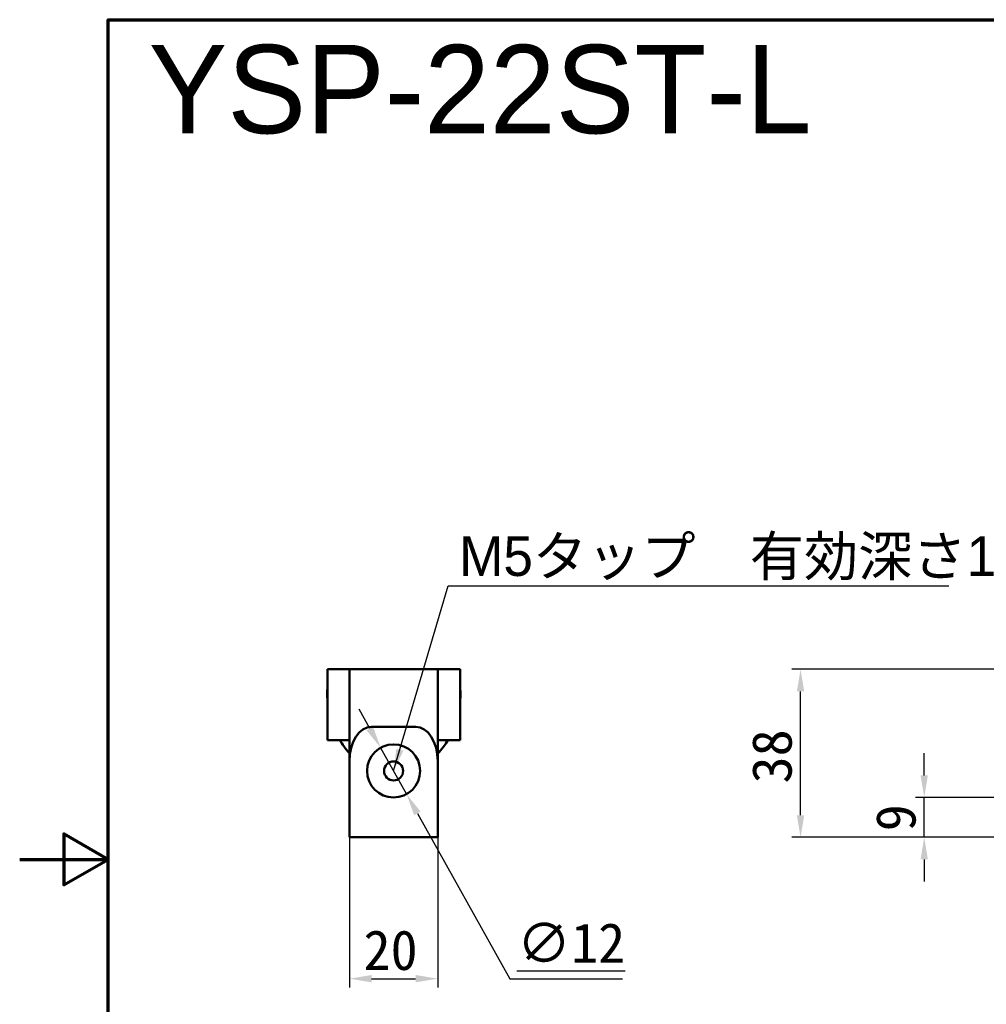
# Model space of a CAD drawing. Header units: millimetres. Extents: x 0 to 594, y 0 to 420.
# Tile 2 of 23: x 0 to 219, y 177 to 400. Entities that reach past the tile are written whole.
import ezdxf

# ---------------------------------------------------------------- set-up
doc = ezdxf.new("R2010")
doc.units = ezdxf.units.MM
doc.header["$LTSCALE"] = 2
for name, color, linetype, lineweight in [('Border (ISO)', 7, 'Continuous', 70), ('Dimension (ISO)', 7, 'Continuous', 25), ('Symbol (ISO)', 7, 'Continuous', 25), ('Visible (ISO)', 7, 'Continuous', 50)]:
    doc.layers.add(name, color=color, linetype=linetype, lineweight=lineweight)
doc.styles.add('Note Text (JIS)', font='txt')
doc.dimstyles.new('Default (JIS)', dxfattribs={"dimscale": 2, "dimtxt": 4.5, "dimasz": 2.5, "dimexe": 1, "dimexo": 0, "dimgap": 0.8, "dimtad": 1, "dimrnd": 1e-08, "dimdsep": 46, "dimtxsty": 'Note Text (JIS)', "dimcen": 0.09, "dimdle": 10, "dimclrd": 256, "dimclre": 256, "dimclrt": 256, "dimadec": 0, "dimazin": 2, "dimtfac": 0.777778, "dimtmove": 0, "dimatfit": 3, "dimfxl": 1, "dimtolj": 1, "dimtzin": 0, "dimlwd": -1, "dimlwe": -1, "dimarcsym": 0})
doc.dimstyles.new('Default (JIS)$7', dxfattribs={"dimscale": 2, "dimtxt": 4.5, "dimasz": 2.5, "dimexe": 1, "dimexo": 0, "dimgap": 0.8, "dimtad": 1, "dimrnd": 1e-08, "dimdsep": 46, "dimtxsty": 'Note Text (JIS)', "dimcen": 0.09, "dimdle": 10, "dimclrd": 256, "dimclre": 256, "dimclrt": 256, "dimadec": 0, "dimazin": 2, "dimtfac": 0.777778, "dimtmove": 0, "dimatfit": 3, "dimfxl": 1, "dimtolj": 1, "dimtzin": 0, "dimlwd": -1, "dimlwe": -1, "dimarcsym": 0})

# ---------------------------------------------------------------- blocks, each defined once
blk = doc.blocks.new('図面枠 既定の図面枠')
at = {"layer": 'Border (ISO)', "flags": 128}
for points in [[(10, 10), (10, 200), (287, 200), (287, 10), (10, 10)], [(0, 105), (10, 105), (5, 107.89), (5, 102.11), (10, 105)]]:
    blk.add_lwpolyline(points, dxfattribs=at)
blk = doc.blocks.new('*D10')
at = {"layer": 'Defpoints', "color": 0}
for p in [(74.66, 215), (94.66, 215), (94.66, 183)]:
    blk.add_point(p, dxfattribs=at)
at = {"layer": 'Dimension (ISO)'}
for p, q in [((74.66, 215), (74.66, 181)), ((94.66, 215), (94.66, 181)), ((79.66, 183), (89.66, 183))]:
    blk.add_line(p, q, dxfattribs=at)
for points in [[(79.66, 183.83), (79.66, 182.17), (74.66, 183)], [(89.66, 183.83), (89.66, 182.17), (94.66, 183)]]:
    blk.add_solid(points, dxfattribs=at)
at = {"layer": 'Dimension (ISO)', "insert": (77.86, 193.97), "char_height": 9, "attachment_point": 1, "style": 'Note Text (JIS)'}
blk.add_mtext('\\A1;20', dxfattribs=at)
blk = doc.blocks.new('*D11')
at = {"layer": 'Defpoints', "color": 0}
for p in [(81.73, 235.24), (87.6, 224.77)]:
    blk.add_point(p, dxfattribs=at)
at = {"layer": 'Dimension (ISO)'}
for p, q in [((79.29, 239.6), (76.84, 243.96)), ((81.73, 235.24), (87.6, 224.77)), ((90.04, 220.41), (111, 183)), ((111, 183), (136.47, 183))]:
    blk.add_line(p, q, dxfattribs=at)
for points in [[(80.01, 240), (78.56, 239.19), (81.73, 235.24)], [(90.77, 220.81), (89.31, 220), (87.6, 224.77)]]:
    blk.add_solid(points, dxfattribs=at)
at = {"layer": 'Dimension (ISO)', "insert": (112.6, 195.59), "char_height": 9, "attachment_point": 1, "style": 'Note Text (JIS)'}
blk.add_mtext('\\A1;\\L∅12\\l', dxfattribs=at)
blk = doc.blocks.new('*D18')
at = {"layer": 'Defpoints', "color": 0}
for p in [(176.81, 253), (267.72, 253), (256.81, 215)]:
    blk.add_point(p, dxfattribs=at)
at = {"layer": 'Dimension (ISO)'}
for p, q in [((267.72, 253), (174.81, 253)), ((176.81, 220), (176.81, 248)), ((256.81, 215), (174.81, 215))]:
    blk.add_line(p, q, dxfattribs=at)
for points in [[(175.97, 248), (177.64, 248), (176.81, 253)], [(175.97, 220), (177.64, 220), (176.81, 215)]]:
    blk.add_solid(points, dxfattribs=at)
at = {"layer": 'Dimension (ISO)', "insert": (165.8, 227.18), "char_height": 9, "attachment_point": 1, "rotation": 90, "style": 'Note Text (JIS)'}
blk.add_mtext('\\A1;38', dxfattribs=at)
blk = doc.blocks.new('*D19')
at = {"layer": 'Defpoints', "color": 0}
for p in [(204.81, 224), (224.81, 224), (256.81, 215)]:
    blk.add_point(p, dxfattribs=at)
at = {"layer": 'Dimension (ISO)'}
for p, q in [((204.81, 229), (204.81, 234)), ((224.81, 224), (202.81, 224)), ((204.81, 215), (204.81, 224)), ((256.81, 215), (202.81, 215)), ((204.81, 210), (204.81, 205))]:
    blk.add_line(p, q, dxfattribs=at)
for points in [[(203.98, 229), (205.64, 229), (204.81, 224)], [(203.98, 210), (205.64, 210), (204.81, 215)]]:
    blk.add_solid(points, dxfattribs=at)
at = {"layer": 'Dimension (ISO)', "insert": (193.86, 216.35), "char_height": 9, "attachment_point": 1, "rotation": 90, "style": 'Note Text (JIS)'}
blk.add_mtext('\\A1;9', dxfattribs=at)

msp = doc.modelspace()

# ---------------------------------------------------------------- linework, layer by layer
at = {"layer": 'Visible (ISO)'}
for p, q in [((69.713, 237.001), (69.713, 253.001)), ((69.713, 253.001), (74.663, 253.001)), ((74.663, 253.001), (79.663, 253.001)), ((74.663, 253.001), (74.663, 232.223)), ((79.663, 253.001), (89.663, 253.001)), ((89.663, 253.001), (94.663, 253.001)), ((94.663, 232.223), (94.663, 253.001)), ((94.663, 253.001), (99.713, 253.001)), ((99.713, 253.001), (99.713, 237.001)), ((79.663, 240.001), (89.663, 240.001)), ((74.663, 237.001), (69.713, 237.001)), ((99.713, 237.001), (94.663, 237.001)), ((74.663, 215.001), (74.663, 232.223)), ((94.663, 215.001), (94.663, 232.223)), ((74.663, 215.001), (94.663, 215.001))]:
    msp.add_line(p, q, dxfattribs=at)
for radius in [6, 2.15]:
    msp.add_circle((84.663, 230.001), radius, dxfattribs=at)
msp.add_arc((92.713, 242.001), 2, 347.1811, 12.8189, dxfattribs=at)
for centre, start_param, end_param in [((79.663, 232.223), 0, 1.5707963), ((89.663, 232.223), 4.712389, 6.2831853)]:
    msp.add_ellipse(centre, major_axis=(0, 7.779), ratio=0.6427876, start_param=start_param, end_param=end_param, dxfattribs=at)
for points in [[(69.623, 247.7), (69.623, 248.091), (69.658, 248.384), (69.713, 248.684)], [(99.803, 247.7), (99.803, 247.036), (99.773, 246.362), (99.713, 245.686)], [(96.972, 237.001), (96.32, 235.908), (95.544, 234.87), (94.663, 233.939)]]:
    msp.add_open_spline(points, degree=3, dxfattribs=at)
for points, knots in [([(69.713, 245.675), (69.709, 245.721), (69.705, 245.767), (69.648, 246.444), (69.623, 247.076), (69.623, 247.7)], [5.04756104, 5.04756104, 5.04756104, 5.04756104, 5.06160539, 5.06160539, 5.25544394, 5.25544394, 5.25544394, 5.25544394]), ([(99.713, 248.685), (99.726, 248.616), (99.736, 248.549), (99.777, 248.266), (99.803, 248.001), (99.803, 247.7)], [0.96228177, 0.96228177, 0.96228177, 0.96228177, 1.00399542, 1.00399542, 1.14291179, 1.14291179, 1.14291179, 1.14291179]), ([(74.663, 234.044), (74.208, 234.532), (73.783, 235.047), (73.057, 236.039), (72.744, 236.513), (72.454, 237.001)], [3.75921068, 3.75921068, 3.75921068, 3.75921068, 3.95837955, 3.95837955, 4.12819035, 4.12819035, 4.12819035, 4.12819035])]:
    msp.add_open_spline(points, degree=3, knots=knots, dxfattribs=at)

# ---------------------------------------------------------------- block references
at = {"xscale": 2, "yscale": 2, "zscale": 2}
msp.add_blockref('図面枠 既定の図面枠', (0, 0), dxfattribs=at)

# ---------------------------------------------------------------- texts
at = {"layer": 'Symbol (ISO)', "attachment_point": 1, "style": 'Note Text (JIS)'}
for s, insert, char_height, width in [('{\\fメイリオ|b0|i0;\\H20.0000;YSP-22ST-L}', (29.17, 394.298), 20, 193.35746), ('{\\fメイリオ|b0|i0;\\H9.0000;M5タップ\u3000\\fSystem|b0|i0;\\H9.0000;有効深さ\\fメイリオ|b0|i0;\\H9.0000;10}', (99.489, 283.125), 9, 132.65118)]:
    msp.add_mtext(s, dxfattribs=dict(at, insert=insert, char_height=char_height, width=width))

# ---------------------------------------------------------------- dimensions: what is measured, and where the dimension line sits
at = {"layer": 'Dimension (ISO)'}
for base, p1, p2, angle, override, picture, middle in [((176.808, 253.001), (256.808, 215.001), (267.716, 253.001), 90, {"dimgap": 0.8, "dimdec": 2, "dimtol": 0, "dimlim": 0, "dimtp": 0, "dimtm": 0, "dimtdec": 2, "dimtofl": 0, "dimatfit": 1}, '*D18', (176.808, 234.001)), ((204.809, 224.001), (256.808, 215.001), (224.809, 224.001), 90, {"dimgap": 0.8, "dimdec": 2, "dimtol": 0, "dimlim": 0, "dimtp": 0, "dimtm": 0, "dimtdec": 2, "dimtofl": 1, "dimatfit": 1}, '*D19', (204.809, 219.501)), ((94.663, 183.001), (74.663, 215.001), (94.663, 215.001), 180, {"dimgap": 0.8, "dimdec": 2, "dimtol": 0, "dimlim": 0, "dimtp": 0, "dimtm": 0, "dimtdec": 2, "dimtofl": 0, "dimatfit": 1}, '*D10', (84.663, 183.001))]:
    dim = msp.add_linear_dim(base=base, p1=p1, p2=p2, angle=angle, dimstyle='Default (JIS)', override=override, dxfattribs=at)
    dim.commit()
    dim.dimension.update_dxf_attribs({"geometry": picture, "text_midpoint": middle, "dimtype": 160})
dim = msp.add_diameter_dim_2p(p1=(81.73, 235.235), p2=(87.597, 224.767), text='\\L<>\\l', dimstyle='Default (JIS)', override={"dimgap": 0.8, "dimtih": 1, "dimtoh": 1, "dimdec": 2, "dimlfac": 1, "dimtol": 0, "dimlim": 0, "dimtp": 0, "dimtm": 0, "dimtdec": 2, "dimatfit": 2}, dxfattribs=at)
dim.commit()
dim.dimension.update_dxf_attribs({"geometry": '*D11', "text_midpoint": (124.539, 183.001), "dimtype": 163})

# ---------------------------------------------------------------- leaders
at = {"layer": 'Symbol (ISO)', "annotation_type": 0, "has_hookline": 1, "hookline_direction": 0, "text_width": 110.894}
msp.add_leader([(84.663, 230.001), (96.989, 271.927), (99.489, 271.927)], dimstyle='Default (JIS)$7', override={"dimgap": 0, "dimtad": 1}, dxfattribs=at)

doc.saveas('drawing.dxf')
